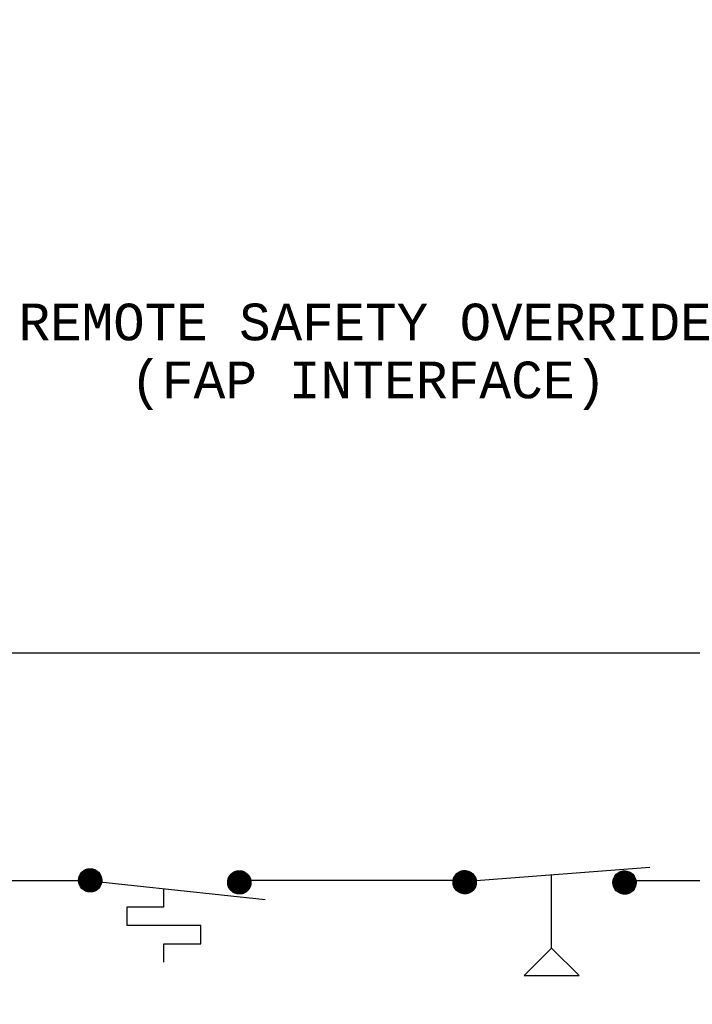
# Model space of a CAD drawing. Header units: inches. Extents: x 7.1 to 32.2, y 0.4 to 17.7.
# Tile 5 of 11: x 11.5 to 13.3, y 13 to 15.7. Entities that reach past the tile are written whole.
import ezdxf
from ezdxf.enums import TextEntityAlignment as Align

# ---------------------------------------------------------------- set-up
doc = ezdxf.new("R2010")
doc.units = ezdxf.units.IN
doc.header["$MEASUREMENT"] = 0
for name, color, linetype, lineweight in [('M-ANNO-SYMB', 6, 'Continuous', 30), ('M-ANNO-TEXT', 2, 'Continuous', 30), ('M-DIAG-GRPH', 6, 'Continuous', 13)]:
    doc.layers.add(name, color=color, linetype=linetype, lineweight=lineweight)
doc.styles.add('CONTROLTXT', font='monotxt.shx')

# ---------------------------------------------------------------- blocks, each defined once
blk = doc.blocks.new('*U20')
at = {"color": 0}
for p, q in [((9.5957, 6.9739), (9.6605, 7.0387)), ((9.5957, 6.9748), (9.6596, 7.0387)), ((9.5957, 6.9757), (9.6587, 7.0387)), ((9.5957, 6.9766), (9.6578, 7.0387)), ((9.5957, 6.9775), (9.6569, 7.0387)), ((9.5957, 6.973), (9.6613, 7.0386)), ((9.5958, 6.9714), (9.663, 7.0386)), ((9.5958, 6.9722), (9.6622, 7.0386)), ((9.5958, 6.9784), (9.656, 7.0386)), ((9.5958, 6.9793), (9.6551, 7.0386)), ((9.5959, 6.9705), (9.6638, 7.0385)), ((9.5959, 6.9803), (9.6541, 7.0385)), ((9.596, 6.9689), (9.6655, 7.0384)), ((9.596, 6.9697), (9.6647, 7.0384)), ((9.596, 6.9812), (9.6532, 7.0384)), ((9.5961, 6.9681), (9.6663, 7.0383)), ((9.5961, 6.9822), (9.6522, 7.0383)), ((9.5962, 6.9673), (9.6671, 7.0382)), ((9.5962, 6.9832), (9.6512, 7.0382)), ((9.5963, 6.9666), (9.6678, 7.0381)), ((9.5963, 6.9842), (9.6502, 7.0381)), ((9.5964, 6.9658), (9.6686, 7.038)), ((9.5965, 6.9853), (9.6491, 7.0379)), ((9.5966, 6.965), (9.6694, 7.0378)), ((9.5967, 6.9643), (9.6701, 7.0377)), ((9.5967, 6.9863), (9.6481, 7.0377)), ((9.5968, 6.9635), (9.6709, 7.0376)), ((9.5969, 6.9874), (9.647, 7.0375)), ((9.597, 6.9628), (9.6716, 7.0374)), ((9.5971, 6.9621), (9.6723, 7.0373)), ((9.5971, 6.9885), (9.6459, 7.0373)), ((9.5973, 6.9613), (9.6731, 7.0371)), ((9.5973, 6.9897), (9.6447, 7.0371)), ((9.5975, 6.9606), (9.6738, 7.0369)), ((9.5976, 6.9599), (9.6745, 7.0368)), ((9.5976, 6.9908), (9.6436, 7.0368)), ((9.5978, 6.9592), (9.6752, 7.0366)), ((9.5979, 6.992), (9.6424, 7.0365)), ((9.598, 6.9585), (9.6759, 7.0364)), ((9.5982, 6.9578), (9.6766, 7.0362)), ((9.5983, 6.9933), (9.6411, 7.0361)), ((9.5984, 6.9571), (9.6773, 7.036)), ((9.5986, 6.9565), (9.6779, 7.0358)), ((9.5987, 6.9945), (9.6399, 7.0357)), ((9.5988, 6.9558), (9.6786, 7.0356)), ((9.599, 6.9551), (9.6793, 7.0354)), ((9.5991, 6.9958), (9.6385, 7.0353)), ((9.5993, 6.9545), (9.6799, 7.0351)), ((9.5995, 6.9538), (9.6806, 7.0349)), ((9.5996, 6.9972), (9.6372, 7.0348)), ((9.5997, 6.9532), (9.6812, 7.0347)), ((9.6, 6.9525), (9.6819, 7.0344)), ((9.6001, 6.9986), (9.6357, 7.0343)), ((9.6002, 6.9519), (9.6825, 7.0342)), ((9.6005, 6.9513), (9.6831, 7.0339)), ((9.6007, 6.9506), (9.6837, 7.0336)), ((9.6007, 7.0001), (9.6342, 7.0336)), ((9.601, 6.95), (9.6844, 7.0334)), ((9.6013, 6.9494), (9.685, 7.0331)), ((9.6014, 7.0017), (9.6327, 7.0329)), ((9.6016, 6.9488), (9.6856, 7.0328)), ((9.6018, 6.9482), (9.6862, 7.0325)), ((9.6021, 6.9476), (9.6868, 7.0323)), ((9.6022, 7.0034), (9.631, 7.0321)), ((9.6024, 6.947), (9.6874, 7.032)), ((9.6027, 6.9464), (9.688, 7.0317)), ((9.603, 6.9459), (9.6885, 7.0314)), ((9.6032, 7.0052), (9.6292, 7.0312)), ((9.6033, 6.9453), (9.6891, 7.0311)), ((9.6036, 6.9447), (9.6897, 7.0307)), ((9.604, 6.9441), (9.6902, 7.0304)), ((9.6043, 6.9436), (9.6908, 7.0301)), ((9.6043, 7.0072), (9.6272, 7.0301)), ((9.6046, 6.943), (9.6914, 7.0298)), ((9.6049, 6.9425), (9.6919, 7.0294)), ((9.6053, 6.9419), (9.6925, 7.0291)), ((9.6056, 6.9414), (9.693, 7.0288)), ((9.6057, 7.0095), (9.6249, 7.0287)), ((9.606, 6.9408), (9.6935, 7.0284)), ((9.6063, 6.9403), (9.6941, 7.0281)), ((9.6067, 6.9398), (9.6946, 7.0277)), ((9.607, 6.9393), (9.6951, 7.0274)), ((9.6074, 6.9387), (9.6956, 7.027)), ((9.6075, 7.0122), (9.6222, 7.0269)), ((9.6078, 6.9382), (9.6962, 7.0266)), ((9.6081, 6.9377), (9.6967, 7.0262)), ((9.6085, 6.9372), (9.6972, 7.0259)), ((9.6089, 6.9367), (9.6977, 7.0255)), ((9.6093, 6.9362), (9.6982, 7.0251)), ((9.6097, 6.9357), (9.6987, 7.0247)), ((9.6101, 6.9352), (9.6992, 7.0243)), ((9.6105, 6.9347), (9.6996, 7.0239)), ((9.6106, 7.0162), (9.6182, 7.0238)), ((9.6109, 6.9343), (9.7001, 7.0235)), ((9.6113, 6.9338), (9.7006, 7.0231)), ((9.6117, 6.9333), (9.7011, 7.0227)), ((9.6121, 6.9329), (9.7015, 7.0223)), ((9.6125, 6.9324), (9.702, 7.0218)), ((9.613, 6.9319), (9.7024, 7.0214)), ((9.6134, 6.9315), (9.7029, 7.021)), ((9.6138, 6.931), (9.7033, 7.0205)), ((9.6143, 6.9306), (9.7038, 7.0201)), ((9.6147, 6.9302), (9.7042, 7.0197)), ((9.6152, 6.9297), (9.7047, 7.0192)), ((9.6156, 6.9293), (9.7051, 7.0188)), ((9.6161, 6.9289), (9.7055, 7.0183)), ((9.6165, 6.9284), (9.7059, 7.0178)), ((9.617, 6.928), (9.7064, 7.0174)), ((9.6175, 6.9276), (9.7068, 7.0169)), ((9.618, 6.9272), (9.7072, 7.0164)), ((9.6184, 6.9268), (9.7076, 7.0159)), ((9.6189, 6.9264), (9.708, 7.0155)), ((9.6194, 6.926), (9.7084, 7.015)), ((9.6199, 6.9256), (9.7088, 7.0145)), ((9.6204, 6.9252), (9.7092, 7.014)), ((9.6209, 6.9248), (9.7095, 7.0135)), ((9.6214, 6.9245), (9.7099, 7.013)), ((9.6219, 6.9241), (9.7103, 7.0125)), ((9.6224, 6.9237), (9.7107, 7.0119)), ((9.623, 6.9234), (9.711, 7.0114)), ((9.6235, 6.923), (9.7114, 7.0109)), ((9.624, 6.9227), (9.7117, 7.0104)), ((9.6245, 6.9223), (9.7121, 7.0098)), ((9.6251, 6.922), (9.7124, 7.0093)), ((9.6256, 6.9216), (9.7128, 7.0088)), ((9.6262, 6.9213), (9.7131, 7.0082)), ((9.6267, 6.9209), (9.7134, 7.0077)), ((9.6273, 6.9206), (9.7138, 7.0071)), ((9.6278, 6.9203), (9.7141, 7.0065)), ((9.6284, 6.92), (9.7144, 7.006)), ((9.629, 6.9197), (9.7147, 7.0054)), ((9.6296, 6.9194), (9.715, 7.0048)), ((9.6301, 6.9191), (9.7153, 7.0042)), ((9.6307, 6.9188), (9.7156, 7.0037)), ((9.6313, 6.9185), (9.7159, 7.0031)), ((9.6319, 6.9182), (9.7162, 7.0025)), ((9.6325, 6.9179), (9.7165, 7.0019)), ((9.6331, 6.9176), (9.7168, 7.0013)), ((9.6337, 6.9174), (9.717, 7.0006)), ((9.6344, 6.9171), (9.7173, 7)), ((9.635, 6.9168), (9.7176, 6.9994)), ((9.6356, 6.9166), (9.7178, 6.9988)), ((9.6363, 6.9163), (9.7181, 6.9981)), ((9.6369, 6.9161), (9.7183, 6.9975)), ((9.6375, 6.9159), (9.7185, 6.9968)), ((9.6382, 6.9156), (9.7188, 6.9962)), ((9.6389, 6.9154), (9.719, 6.9955)), ((9.6395, 6.9152), (9.7192, 6.9949)), ((9.6402, 6.915), (9.7194, 6.9942)), ((9.6409, 6.9148), (9.7196, 6.9935)), ((9.6415, 6.9146), (9.7198, 6.9928)), ((9.6422, 6.9144), (9.72, 6.9921)), ((9.6429, 6.9142), (9.7202, 6.9914)), ((9.6436, 6.914), (9.7204, 6.9907)), ((9.6444, 6.9138), (9.7206, 6.99)), ((9.6451, 6.9137), (9.7207, 6.9893)), ((9.6458, 6.9135), (9.7209, 6.9886)), ((9.6465, 6.9133), (9.721, 6.9879)), ((9.6473, 6.9132), (9.7212, 6.9871)), ((9.648, 6.9131), (9.7213, 6.9864)), ((9.6488, 6.9129), (9.7214, 6.9856)), ((9.6495, 6.9128), (9.7216, 6.9849)), ((9.6503, 6.9127), (9.7217, 6.9841)), ((9.6511, 6.9126), (9.7218, 6.9833)), ((9.6519, 6.9125), (9.7219, 6.9825)), ((9.6527, 6.9124), (9.722, 6.9817)), ((9.6535, 6.9123), (9.722, 6.9809)), ((9.6543, 6.9123), (9.7221, 6.9801)), ((9.6551, 6.9122), (9.7222, 6.9793)), ((9.656, 6.9122), (9.7222, 6.9784)), ((9.6568, 6.9121), (9.7222, 6.9776)), ((9.6577, 6.9121), (9.7223, 6.9767)), ((9.6585, 6.9121), (9.7223, 6.9758)), ((9.6594, 6.9121), (9.7223, 6.975)), ((9.6603, 6.9121), (9.7223, 6.9741)), ((9.6612, 6.9121), (9.7222, 6.9732)), ((9.6622, 6.9122), (9.7222, 6.9722)), ((9.6631, 6.9122), (9.7221, 6.9713)), ((9.664, 6.9123), (9.7221, 6.9703)), ((9.665, 6.9124), (9.722, 6.9694)), ((9.666, 6.9125), (9.7219, 6.9684)), ((9.667, 6.9126), (9.7218, 6.9674)), ((9.668, 6.9128), (9.7216, 6.9664)), ((9.6691, 6.9129), (9.7215, 6.9653)), ((9.6701, 6.9131), (9.7213, 6.9642)), ((9.6712, 6.9133), (9.7211, 6.9632)), ((9.6723, 6.9135), (9.7209, 6.962)), ((9.6735, 6.9138), (9.7206, 6.9609)), ((9.6747, 6.9141), (9.7203, 6.9597)), ((9.6759, 6.9144), (9.72, 6.9585)), ((9.6771, 6.9148), (9.7196, 6.9573)), ((9.6784, 6.9151), (9.7192, 6.956)), ((9.6797, 6.9156), (9.7188, 6.9547)), ((9.6811, 6.9161), (9.7183, 6.9533)), ((9.6825, 6.9166), (9.7177, 6.9519)), ((9.684, 6.9173), (9.7171, 6.9503)), ((9.6856, 6.918), (9.7164, 6.9487)), ((9.6874, 6.9188), (9.7156, 6.947)), ((9.6892, 6.9198), (9.7146, 6.9452)), ((9.6912, 6.9209), (9.7134, 6.9431)), ((9.6936, 6.9224), (9.712, 6.9408)), ((9.6965, 6.9244), (9.71, 6.9379)), ((9.7011, 6.9282), (9.7062, 6.9333))]:
    blk.add_line(p, q, dxfattribs=at)
blk = doc.blocks.new('*U21')
at = {"color": 0}
for p, q in [((10.4849, 6.9662), (10.5488, 7.0301)), ((10.4849, 6.967), (10.5479, 7.0301)), ((10.4849, 6.9644), (10.5505, 7.03)), ((10.4849, 6.9653), (10.5496, 7.03)), ((10.4849, 6.9679), (10.547, 7.03)), ((10.4849, 6.9688), (10.5461, 7.03)), ((10.4849, 6.9698), (10.5452, 7.03)), ((10.485, 6.9636), (10.5514, 7.03)), ((10.485, 6.9627), (10.5522, 7.0299)), ((10.485, 6.9707), (10.5442, 7.0299)), ((10.4851, 6.9619), (10.553, 7.0299)), ((10.4851, 6.9716), (10.5433, 7.0299)), ((10.4851, 6.9611), (10.5538, 7.0298)), ((10.4851, 6.9726), (10.5423, 7.0298)), ((10.4852, 6.9603), (10.5546, 7.0297)), ((10.4852, 6.9736), (10.5413, 7.0297)), ((10.4853, 6.9595), (10.5554, 7.0296)), ((10.4854, 6.9746), (10.5403, 7.0296)), ((10.4854, 6.9587), (10.5562, 7.0295)), ((10.4855, 6.9579), (10.557, 7.0294)), ((10.4855, 6.9756), (10.5393, 7.0294)), ((10.4856, 6.9572), (10.5578, 7.0293)), ((10.4856, 6.9766), (10.5383, 7.0293)), ((10.4857, 6.9564), (10.5585, 7.0292)), ((10.4858, 6.9777), (10.5372, 7.0291)), ((10.4859, 6.9556), (10.5593, 7.0291)), ((10.486, 6.9549), (10.56, 7.0289)), ((10.486, 6.9788), (10.5361, 7.0289)), ((10.4861, 6.9542), (10.5608, 7.0288)), ((10.4862, 6.9799), (10.535, 7.0287)), ((10.4863, 6.9534), (10.5615, 7.0286)), ((10.4865, 6.9527), (10.5622, 7.0285)), ((10.4865, 6.981), (10.5339, 7.0284)), ((10.4866, 6.952), (10.5629, 7.0283)), ((10.4868, 6.9513), (10.5637, 7.0281)), ((10.4868, 6.9822), (10.5327, 7.0281)), ((10.487, 6.9506), (10.5644, 7.028)), ((10.4871, 6.9834), (10.5315, 7.0278)), ((10.4872, 6.9499), (10.565, 7.0278)), ((10.4874, 6.9492), (10.5657, 7.0276)), ((10.4874, 6.9846), (10.5303, 7.0275)), ((10.4876, 6.9485), (10.5664, 7.0274)), ((10.4878, 6.9478), (10.5671, 7.0272)), ((10.4878, 6.9859), (10.529, 7.0271)), ((10.488, 6.9472), (10.5678, 7.0269)), ((10.4882, 6.9465), (10.5684, 7.0267)), ((10.4883, 6.9872), (10.5277, 7.0267)), ((10.4884, 6.9458), (10.5691, 7.0265)), ((10.4887, 6.9452), (10.5697, 7.0263)), ((10.4888, 6.9886), (10.5263, 7.0262)), ((10.4889, 6.9445), (10.5704, 7.026)), ((10.4891, 6.9439), (10.571, 7.0258)), ((10.4893, 6.99), (10.5249, 7.0256)), ((10.4894, 6.9433), (10.5717, 7.0255)), ((10.4897, 6.9426), (10.5723, 7.0253)), ((10.4899, 6.942), (10.5729, 7.025)), ((10.4899, 6.9915), (10.5234, 7.025)), ((10.4902, 6.9414), (10.5735, 7.0248)), ((10.4904, 6.9408), (10.5741, 7.0245)), ((10.4906, 6.9931), (10.5218, 7.0243)), ((10.4907, 6.9402), (10.5747, 7.0242)), ((10.491, 6.9396), (10.5753, 7.0239)), ((10.4913, 6.939), (10.5759, 7.0236)), ((10.4914, 6.9948), (10.5201, 7.0235)), ((10.4916, 6.9384), (10.5765, 7.0233)), ((10.4919, 6.9378), (10.5771, 7.023)), ((10.4922, 6.9372), (10.5777, 7.0227)), ((10.4923, 6.9966), (10.5183, 7.0226)), ((10.4925, 6.9367), (10.5783, 7.0224)), ((10.4928, 6.9361), (10.5789, 7.0221)), ((10.4931, 6.9355), (10.5794, 7.0218)), ((10.4934, 6.935), (10.58, 7.0215)), ((10.4935, 6.9986), (10.5163, 7.0215)), ((10.4938, 6.9344), (10.5805, 7.0212)), ((10.4941, 6.9338), (10.5811, 7.0208)), ((10.4944, 6.9333), (10.5816, 7.0205)), ((10.4948, 6.9328), (10.5822, 7.0201)), ((10.4948, 7.0009), (10.5141, 7.0201)), ((10.4951, 6.9322), (10.5827, 7.0198)), ((10.4955, 6.9317), (10.5832, 7.0194)), ((10.4958, 6.9312), (10.5838, 7.0191)), ((10.4962, 6.9306), (10.5843, 7.0187)), ((10.4966, 6.9301), (10.5848, 7.0184)), ((10.4967, 7.0036), (10.5113, 7.0182)), ((10.4969, 6.9296), (10.5853, 7.018)), ((10.4973, 6.9291), (10.5858, 7.0176)), ((10.4977, 6.9286), (10.5863, 7.0172)), ((10.4981, 6.9281), (10.5868, 7.0169)), ((10.4985, 6.9276), (10.5873, 7.0165)), ((10.4989, 6.9271), (10.5878, 7.0161)), ((10.4992, 6.9266), (10.5883, 7.0157)), ((10.4996, 6.9261), (10.5888, 7.0153)), ((10.4998, 7.0076), (10.5074, 7.0151)), ((10.5001, 6.9256), (10.5893, 7.0149)), ((10.5005, 6.9252), (10.5898, 7.0145)), ((10.5009, 6.9247), (10.5902, 7.0141)), ((10.5013, 6.9242), (10.5907, 7.0136)), ((10.5017, 6.9238), (10.5912, 7.0132)), ((10.5021, 6.9233), (10.5916, 7.0128)), ((10.5026, 6.9229), (10.5921, 7.0124)), ((10.503, 6.9224), (10.5925, 7.0119)), ((10.5035, 6.922), (10.593, 7.0115)), ((10.5039, 6.9215), (10.5934, 7.011)), ((10.5043, 6.9211), (10.5938, 7.0106)), ((10.5048, 6.9207), (10.5943, 7.0101)), ((10.5053, 6.9202), (10.5947, 7.0097)), ((10.5057, 6.9198), (10.5951, 7.0092)), ((10.5062, 6.9194), (10.5955, 7.0087)), ((10.5067, 6.919), (10.5959, 7.0083)), ((10.5071, 6.9186), (10.5963, 7.0078)), ((10.5076, 6.9182), (10.5968, 7.0073)), ((10.5081, 6.9178), (10.5972, 7.0068)), ((10.5086, 6.9174), (10.5975, 7.0063)), ((10.5091, 6.917), (10.5979, 7.0059)), ((10.5096, 6.9166), (10.5983, 7.0054)), ((10.5101, 6.9162), (10.5987, 7.0049)), ((10.5106, 6.9158), (10.5991, 7.0043)), ((10.5111, 6.9155), (10.5995, 7.0038)), ((10.5116, 6.9151), (10.5998, 7.0033)), ((10.5121, 6.9147), (10.6002, 7.0028)), ((10.5127, 6.9144), (10.6006, 7.0023)), ((10.5132, 6.914), (10.6009, 7.0017)), ((10.5137, 6.9137), (10.6013, 7.0012)), ((10.5143, 6.9133), (10.6016, 7.0007)), ((10.5148, 6.913), (10.6019, 7.0001)), ((10.5153, 6.9127), (10.6023, 6.9996)), ((10.5159, 6.9123), (10.6026, 6.999)), ((10.5165, 6.912), (10.6029, 6.9985)), ((10.517, 6.9117), (10.6033, 6.9979)), ((10.5176, 6.9114), (10.6036, 6.9973)), ((10.5182, 6.911), (10.6039, 6.9968)), ((10.5187, 6.9107), (10.6042, 6.9962)), ((10.5193, 6.9104), (10.6045, 6.9956)), ((10.5199, 6.9101), (10.6048, 6.995)), ((10.5205, 6.9098), (10.6051, 6.9944)), ((10.5211, 6.9096), (10.6054, 6.9938)), ((10.5217, 6.9093), (10.6057, 6.9932)), ((10.5223, 6.909), (10.6059, 6.9926)), ((10.5229, 6.9087), (10.6062, 6.992)), ((10.5235, 6.9085), (10.6065, 6.9914)), ((10.5242, 6.9082), (10.6067, 6.9908)), ((10.5248, 6.908), (10.607, 6.9901)), ((10.5254, 6.9077), (10.6072, 6.9895)), ((10.5261, 6.9075), (10.6075, 6.9889)), ((10.5267, 6.9072), (10.6077, 6.9882)), ((10.5274, 6.907), (10.6079, 6.9876)), ((10.528, 6.9068), (10.6082, 6.9869)), ((10.5287, 6.9066), (10.6084, 6.9862)), ((10.5294, 6.9063), (10.6086, 6.9856)), ((10.53, 6.9061), (10.6088, 6.9849)), ((10.5307, 6.9059), (10.609, 6.9842)), ((10.5314, 6.9057), (10.6092, 6.9835)), ((10.5321, 6.9056), (10.6094, 6.9828)), ((10.5328, 6.9054), (10.6096, 6.9821)), ((10.5335, 6.9052), (10.6097, 6.9814)), ((10.5342, 6.905), (10.6099, 6.9807)), ((10.535, 6.9049), (10.6101, 6.98)), ((10.5357, 6.9047), (10.6102, 6.9792)), ((10.5364, 6.9046), (10.6104, 6.9785)), ((10.5372, 6.9044), (10.6105, 6.9777)), ((10.5379, 6.9043), (10.6106, 6.977)), ((10.5387, 6.9042), (10.6107, 6.9762)), ((10.5395, 6.9041), (10.6109, 6.9755)), ((10.5403, 6.904), (10.611, 6.9747)), ((10.541, 6.9039), (10.611, 6.9739)), ((10.5418, 6.9038), (10.6111, 6.9731)), ((10.5427, 6.9037), (10.6112, 6.9723)), ((10.5435, 6.9037), (10.6113, 6.9715)), ((10.5443, 6.9036), (10.6113, 6.9706)), ((10.5451, 6.9036), (10.6114, 6.9698)), ((10.546, 6.9035), (10.6114, 6.9689)), ((10.5468, 6.9035), (10.6114, 6.9681)), ((10.5477, 6.9035), (10.6114, 6.9672)), ((10.5486, 6.9035), (10.6114, 6.9663)), ((10.5495, 6.9035), (10.6114, 6.9654)), ((10.5504, 6.9035), (10.6114, 6.9645)), ((10.5513, 6.9036), (10.6114, 6.9636)), ((10.5523, 6.9036), (10.6113, 6.9627)), ((10.5532, 6.9037), (10.6112, 6.9617)), ((10.5542, 6.9038), (10.6112, 6.9607)), ((10.5552, 6.9039), (10.6111, 6.9598)), ((10.5562, 6.904), (10.6109, 6.9588)), ((10.5572, 6.9041), (10.6108, 6.9577)), ((10.5582, 6.9043), (10.6106, 6.9567)), ((10.5593, 6.9045), (10.6105, 6.9556)), ((10.5604, 6.9047), (10.6103, 6.9545)), ((10.5615, 6.9049), (10.61, 6.9534)), ((10.5627, 6.9052), (10.6098, 6.9523)), ((10.5638, 6.9054), (10.6095, 6.9511)), ((10.565, 6.9058), (10.6092, 6.9499)), ((10.5663, 6.9061), (10.6088, 6.9487)), ((10.5676, 6.9065), (10.6084, 6.9474)), ((10.5689, 6.907), (10.608, 6.9461)), ((10.5703, 6.9075), (10.6075, 6.9447)), ((10.5717, 6.908), (10.6069, 6.9432)), ((10.5732, 6.9086), (10.6063, 6.9417)), ((10.5748, 6.9094), (10.6056, 6.9401)), ((10.5765, 6.9102), (10.6047, 6.9384)), ((10.5784, 6.9112), (10.6038, 6.9366)), ((10.5804, 6.9123), (10.6026, 6.9345)), ((10.5828, 6.9138), (10.6012, 6.9322)), ((10.5856, 6.9158), (10.5992, 6.9293)), ((10.5903, 6.9195), (10.5954, 6.9246))]:
    blk.add_line(p, q, dxfattribs=at)
blk = doc.blocks.new('*U19')
at = {"color": 0}
for p, q in [((10.4849, 6.9662), (10.5488, 7.0301)), ((10.4849, 6.967), (10.5479, 7.0301)), ((10.4849, 6.9644), (10.5505, 7.03)), ((10.4849, 6.9653), (10.5496, 7.03)), ((10.4849, 6.9679), (10.547, 7.03)), ((10.4849, 6.9688), (10.5461, 7.03)), ((10.4849, 6.9698), (10.5452, 7.03)), ((10.485, 6.9636), (10.5514, 7.03)), ((10.485, 6.9627), (10.5522, 7.0299)), ((10.485, 6.9707), (10.5442, 7.0299)), ((10.4851, 6.9619), (10.553, 7.0299)), ((10.4851, 6.9716), (10.5433, 7.0299)), ((10.4851, 6.9611), (10.5538, 7.0298)), ((10.4851, 6.9726), (10.5423, 7.0298)), ((10.4852, 6.9603), (10.5546, 7.0297)), ((10.4852, 6.9736), (10.5413, 7.0297)), ((10.4853, 6.9595), (10.5554, 7.0296)), ((10.4854, 6.9746), (10.5403, 7.0296)), ((10.4854, 6.9587), (10.5562, 7.0295)), ((10.4855, 6.9579), (10.557, 7.0294)), ((10.4855, 6.9756), (10.5393, 7.0294)), ((10.4856, 6.9572), (10.5578, 7.0293)), ((10.4856, 6.9766), (10.5383, 7.0293)), ((10.4857, 6.9564), (10.5585, 7.0292)), ((10.4858, 6.9777), (10.5372, 7.0291)), ((10.4859, 6.9556), (10.5593, 7.0291)), ((10.486, 6.9549), (10.56, 7.0289)), ((10.486, 6.9788), (10.5361, 7.0289)), ((10.4861, 6.9542), (10.5608, 7.0288)), ((10.4862, 6.9799), (10.535, 7.0287)), ((10.4863, 6.9534), (10.5615, 7.0286)), ((10.4865, 6.9527), (10.5622, 7.0285)), ((10.4865, 6.981), (10.5339, 7.0284)), ((10.4866, 6.952), (10.5629, 7.0283)), ((10.4868, 6.9513), (10.5637, 7.0281)), ((10.4868, 6.9822), (10.5327, 7.0281)), ((10.487, 6.9506), (10.5644, 7.028)), ((10.4871, 6.9834), (10.5315, 7.0278)), ((10.4872, 6.9499), (10.565, 7.0278)), ((10.4874, 6.9492), (10.5657, 7.0276)), ((10.4874, 6.9846), (10.5303, 7.0275)), ((10.4876, 6.9485), (10.5664, 7.0274)), ((10.4878, 6.9478), (10.5671, 7.0272)), ((10.4878, 6.9859), (10.529, 7.0271)), ((10.488, 6.9472), (10.5678, 7.0269)), ((10.4882, 6.9465), (10.5684, 7.0267)), ((10.4883, 6.9872), (10.5277, 7.0267)), ((10.4884, 6.9458), (10.5691, 7.0265)), ((10.4887, 6.9452), (10.5697, 7.0263)), ((10.4888, 6.9886), (10.5263, 7.0262)), ((10.4889, 6.9445), (10.5704, 7.026)), ((10.4891, 6.9439), (10.571, 7.0258)), ((10.4893, 6.99), (10.5249, 7.0256)), ((10.4894, 6.9433), (10.5717, 7.0255)), ((10.4897, 6.9426), (10.5723, 7.0253)), ((10.4899, 6.942), (10.5729, 7.025)), ((10.4899, 6.9915), (10.5234, 7.025)), ((10.4902, 6.9414), (10.5735, 7.0248)), ((10.4904, 6.9408), (10.5741, 7.0245)), ((10.4906, 6.9931), (10.5218, 7.0243)), ((10.4907, 6.9402), (10.5747, 7.0242)), ((10.491, 6.9396), (10.5753, 7.0239)), ((10.4913, 6.939), (10.5759, 7.0236)), ((10.4914, 6.9948), (10.5201, 7.0235)), ((10.4916, 6.9384), (10.5765, 7.0233)), ((10.4919, 6.9378), (10.5771, 7.023)), ((10.4922, 6.9372), (10.5777, 7.0227)), ((10.4923, 6.9966), (10.5183, 7.0226)), ((10.4925, 6.9367), (10.5783, 7.0224)), ((10.4928, 6.9361), (10.5789, 7.0221)), ((10.4931, 6.9355), (10.5794, 7.0218)), ((10.4934, 6.935), (10.58, 7.0215)), ((10.4935, 6.9986), (10.5163, 7.0215)), ((10.4938, 6.9344), (10.5805, 7.0212)), ((10.4941, 6.9338), (10.5811, 7.0208)), ((10.4944, 6.9333), (10.5816, 7.0205)), ((10.4948, 6.9328), (10.5822, 7.0201)), ((10.4948, 7.0009), (10.5141, 7.0201)), ((10.4951, 6.9322), (10.5827, 7.0198)), ((10.4955, 6.9317), (10.5832, 7.0194)), ((10.4958, 6.9312), (10.5838, 7.0191)), ((10.4962, 6.9306), (10.5843, 7.0187)), ((10.4966, 6.9301), (10.5848, 7.0184)), ((10.4967, 7.0036), (10.5113, 7.0182)), ((10.4969, 6.9296), (10.5853, 7.018)), ((10.4973, 6.9291), (10.5858, 7.0176)), ((10.4977, 6.9286), (10.5863, 7.0172)), ((10.4981, 6.9281), (10.5868, 7.0169)), ((10.4985, 6.9276), (10.5873, 7.0165)), ((10.4989, 6.9271), (10.5878, 7.0161)), ((10.4992, 6.9266), (10.5883, 7.0157)), ((10.4996, 6.9261), (10.5888, 7.0153)), ((10.4998, 7.0076), (10.5074, 7.0151)), ((10.5001, 6.9256), (10.5893, 7.0149)), ((10.5005, 6.9252), (10.5898, 7.0145)), ((10.5009, 6.9247), (10.5902, 7.0141)), ((10.5013, 6.9242), (10.5907, 7.0136)), ((10.5017, 6.9238), (10.5912, 7.0132)), ((10.5021, 6.9233), (10.5916, 7.0128)), ((10.5026, 6.9229), (10.5921, 7.0124)), ((10.503, 6.9224), (10.5925, 7.0119)), ((10.5035, 6.922), (10.593, 7.0115)), ((10.5039, 6.9215), (10.5934, 7.011)), ((10.5043, 6.9211), (10.5938, 7.0106)), ((10.5048, 6.9207), (10.5943, 7.0101)), ((10.5053, 6.9202), (10.5947, 7.0097)), ((10.5057, 6.9198), (10.5951, 7.0092)), ((10.5062, 6.9194), (10.5955, 7.0087)), ((10.5067, 6.919), (10.5959, 7.0083)), ((10.5071, 6.9186), (10.5963, 7.0078)), ((10.5076, 6.9182), (10.5968, 7.0073)), ((10.5081, 6.9178), (10.5972, 7.0068)), ((10.5086, 6.9174), (10.5975, 7.0063)), ((10.5091, 6.917), (10.5979, 7.0059)), ((10.5096, 6.9166), (10.5983, 7.0054)), ((10.5101, 6.9162), (10.5987, 7.0049)), ((10.5106, 6.9158), (10.5991, 7.0043)), ((10.5111, 6.9155), (10.5995, 7.0038)), ((10.5116, 6.9151), (10.5998, 7.0033)), ((10.5121, 6.9147), (10.6002, 7.0028)), ((10.5127, 6.9144), (10.6006, 7.0023)), ((10.5132, 6.914), (10.6009, 7.0017)), ((10.5137, 6.9137), (10.6013, 7.0012)), ((10.5143, 6.9133), (10.6016, 7.0007)), ((10.5148, 6.913), (10.6019, 7.0001)), ((10.5153, 6.9127), (10.6023, 6.9996)), ((10.5159, 6.9123), (10.6026, 6.999)), ((10.5165, 6.912), (10.6029, 6.9985)), ((10.517, 6.9117), (10.6033, 6.9979)), ((10.5176, 6.9114), (10.6036, 6.9973)), ((10.5182, 6.911), (10.6039, 6.9968)), ((10.5187, 6.9107), (10.6042, 6.9962)), ((10.5193, 6.9104), (10.6045, 6.9956)), ((10.5199, 6.9101), (10.6048, 6.995)), ((10.5205, 6.9098), (10.6051, 6.9944)), ((10.5211, 6.9096), (10.6054, 6.9938)), ((10.5217, 6.9093), (10.6057, 6.9932)), ((10.5223, 6.909), (10.6059, 6.9926)), ((10.5229, 6.9087), (10.6062, 6.992)), ((10.5235, 6.9085), (10.6065, 6.9914)), ((10.5242, 6.9082), (10.6067, 6.9908)), ((10.5248, 6.908), (10.607, 6.9901)), ((10.5254, 6.9077), (10.6072, 6.9895)), ((10.5261, 6.9075), (10.6075, 6.9889)), ((10.5267, 6.9072), (10.6077, 6.9882)), ((10.5274, 6.907), (10.6079, 6.9876)), ((10.528, 6.9068), (10.6082, 6.9869)), ((10.5287, 6.9066), (10.6084, 6.9862)), ((10.5294, 6.9063), (10.6086, 6.9856)), ((10.53, 6.9061), (10.6088, 6.9849)), ((10.5307, 6.9059), (10.609, 6.9842)), ((10.5314, 6.9057), (10.6092, 6.9835)), ((10.5321, 6.9056), (10.6094, 6.9828)), ((10.5328, 6.9054), (10.6096, 6.9821)), ((10.5335, 6.9052), (10.6097, 6.9814)), ((10.5342, 6.905), (10.6099, 6.9807)), ((10.535, 6.9049), (10.6101, 6.98)), ((10.5357, 6.9047), (10.6102, 6.9792)), ((10.5364, 6.9046), (10.6104, 6.9785)), ((10.5372, 6.9044), (10.6105, 6.9777)), ((10.5379, 6.9043), (10.6106, 6.977)), ((10.5387, 6.9042), (10.6107, 6.9762)), ((10.5395, 6.9041), (10.6109, 6.9755)), ((10.5403, 6.904), (10.611, 6.9747)), ((10.541, 6.9039), (10.611, 6.9739)), ((10.5418, 6.9038), (10.6111, 6.9731)), ((10.5427, 6.9037), (10.6112, 6.9723)), ((10.5435, 6.9037), (10.6113, 6.9715)), ((10.5443, 6.9036), (10.6113, 6.9706)), ((10.5451, 6.9036), (10.6114, 6.9698)), ((10.546, 6.9035), (10.6114, 6.9689)), ((10.5468, 6.9035), (10.6114, 6.9681)), ((10.5477, 6.9035), (10.6114, 6.9672)), ((10.5486, 6.9035), (10.6114, 6.9663)), ((10.5495, 6.9035), (10.6114, 6.9654)), ((10.5504, 6.9035), (10.6114, 6.9645)), ((10.5513, 6.9036), (10.6114, 6.9636)), ((10.5523, 6.9036), (10.6113, 6.9627)), ((10.5532, 6.9037), (10.6112, 6.9617)), ((10.5542, 6.9038), (10.6112, 6.9607)), ((10.5552, 6.9039), (10.6111, 6.9598)), ((10.5562, 6.904), (10.6109, 6.9588)), ((10.5572, 6.9041), (10.6108, 6.9577)), ((10.5582, 6.9043), (10.6106, 6.9567)), ((10.5593, 6.9045), (10.6105, 6.9556)), ((10.5604, 6.9047), (10.6103, 6.9545)), ((10.5615, 6.9049), (10.61, 6.9534)), ((10.5627, 6.9052), (10.6098, 6.9523)), ((10.5638, 6.9054), (10.6095, 6.9511)), ((10.565, 6.9058), (10.6092, 6.9499)), ((10.5663, 6.9061), (10.6088, 6.9487)), ((10.5676, 6.9065), (10.6084, 6.9474)), ((10.5689, 6.907), (10.608, 6.9461)), ((10.5703, 6.9075), (10.6075, 6.9447)), ((10.5717, 6.908), (10.6069, 6.9432)), ((10.5732, 6.9086), (10.6063, 6.9417)), ((10.5748, 6.9094), (10.6056, 6.9401)), ((10.5765, 6.9102), (10.6047, 6.9384)), ((10.5784, 6.9112), (10.6038, 6.9366)), ((10.5804, 6.9123), (10.6026, 6.9345)), ((10.5828, 6.9138), (10.6012, 6.9322)), ((10.5856, 6.9158), (10.5992, 6.9293)), ((10.5903, 6.9195), (10.5954, 6.9246))]:
    blk.add_line(p, q, dxfattribs=at)

msp = doc.modelspace()

# ---------------------------------------------------------------- linework, layer by layer
at = {"layer": 'M-ANNO-SYMB', "color": 6}
for p, q in [((14.3086, 13.9297), (8.1566, 13.9297)), ((11.6922, 13.3092), (11.042, 13.3092)), ((12.743, 13.3098), (12.0929, 13.3098)), ((14.3086, 13.3092), (13.1426, 13.3092))]:
    msp.add_line(p, q, dxfattribs=at)
at = {"layer": 'M-ANNO-SYMB'}
for p, q in [((12.743, 13.31), (13.2163, 13.3466)), ((11.6922, 13.3092), (12.1683, 13.2583)), ((12.9486, 13.1258), (12.9486, 13.3259)), ((11.8923, 13.2378), (11.8923, 13.2878)), ((11.7922, 13.2378), (11.8923, 13.2378)), ((11.7922, 13.1878), (11.7922, 13.2378)), ((11.9923, 13.1878), (11.7922, 13.1878)), ((11.9923, 13.1378), (11.9923, 13.1878)), ((11.8923, 13.0878), (11.8923, 13.1378)), ((11.8923, 13.1378), (11.9923, 13.1378)), ((12.9486, 13.1258), (12.8736, 13.0508)), ((13.0236, 13.0508), (12.9486, 13.1258)), ((12.8736, 13.0508), (13.0236, 13.0508))]:
    msp.add_line(p, q, dxfattribs=at)
for centre in [(11.6911, 13.3104), (12.0977, 13.3049), (12.7117, 13.3054), (13.1474, 13.3044)]:
    msp.add_circle(centre, 0.0317, dxfattribs=at)
msp.add_point((11.6911, 13.3104), dxfattribs=at)
at = {"layer": 'M-DIAG-GRPH'}
msp.add_3dface([(7.0955, 17.7257), (25.0378, 17.7257), (25.0378, 2.7687), (7.0955, 2.7687)], dxfattribs=at)

# ---------------------------------------------------------------- block references
at = {"layer": 'M-ANNO-SYMB', "linetype": 'Continuous', "xscale": 0.5001292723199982, "yscale": 0.5001292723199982, "zscale": 0.50012927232}
for name, p in [('*U20', (6.8603, 9.8218)), ('*U21', (6.8223, 9.8206)), ('*U19', (7.4362, 9.8211)), ('*U19', (7.872, 9.8201))]:
    msp.add_blockref(name, p, dxfattribs=at)

# ---------------------------------------------------------------- texts
at = {"layer": 'M-ANNO-TEXT', "linetype": 'Continuous', "style": 'CONTROLTXT'}
for s, p in [('REMOTE SAFETY OVERRIDE', (12.4482, 14.7815)), ('(FAP INTERFACE)', (12.4489, 14.6236))]:
    msp.add_text(s, height=0.1, dxfattribs=at).set_placement(p, align=Align.CENTER)

doc.saveas('drawing.dxf')
